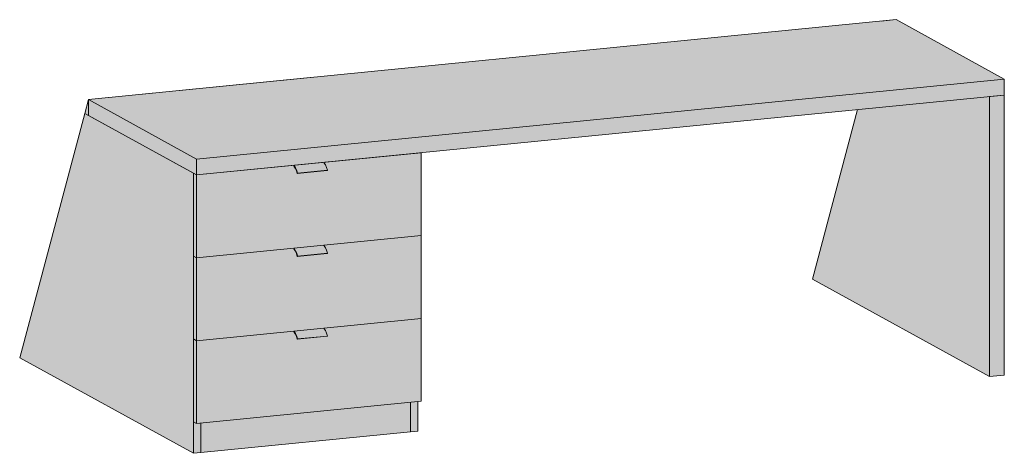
# Model space of a CAD drawing. Header units: centimetres. Extents: x 7693 to 10318, y -213 to 11857.
# Tile 2 of 3: x 7693 to 7935, y 4356 to 4463. Entities that reach past the tile are written whole.
import ezdxf

# ---------------------------------------------------------------- set-up
doc = ezdxf.new("R2010")
doc.units = ezdxf.units.CM
doc.layers.add('A-GENM', color=13, linetype='Continuous', lineweight=18)

# ---------------------------------------------------------------- blocks, each defined once
blk = doc.blocks.new('FURN_Sp_Biurko_02 - Biurko 02-8880164-E25-B-02')
at = {"layer": 'A-GENM'}
for points in [[(7736.39, 4428.26), (7935.24, 4447.96), (7908.59, 4462.65), (7709.73, 4442.94), (7730.46, 4431.53)], [(7736.39, 4424.37), (7935.24, 4444.07), (7935.24, 4447.96), (7736.39, 4428.26)], [(7931.56, 4374.67), (7931.56, 4443.71), (7899.11, 4440.49), (7887.99, 4398.67)], [(7931.56, 4374.67), (7935.24, 4375.04), (7935.24, 4444.07), (7931.56, 4443.71), (7931.56, 4424.37)], [(7709.73, 4439.05), (7709.73, 4442.94), (7708.83, 4439.55)], [(7736.39, 4424.37), (7736.39, 4428.26), (7709.73, 4442.94), (7709.73, 4439.05), (7735.96, 4424.61)], [(7735.61, 4355.77), (7735.61, 4424.8), (7708.83, 4439.55), (7692.83, 4379.33), (7730.46, 4358.6)], [(7761.23, 4424.79), (7768.59, 4425.52), (7768.38, 4426.24), (7768.12, 4426.85), (7767.82, 4427.3), (7767.69, 4427.41), (7760.33, 4426.68), (7760.45, 4426.57), (7760.75, 4426.12), (7761.02, 4425.51)], [(7761.16, 4424.71), (7761.23, 4424.79), (7761.01, 4425.53), (7760.75, 4426.12), (7760.43, 4426.59), (7760.33, 4426.68), (7760.33, 4426.49), (7760.45, 4426.37), (7760.75, 4425.88), (7761.02, 4425.21), (7761.14, 4424.79)], [(7736.39, 4403.95), (7736.39, 4424.37), (7735.61, 4424.8), (7735.61, 4404.38), (7735.96, 4404.19)], [(7761.16, 4424.71), (7768.53, 4425.44), (7768.59, 4425.52), (7761.23, 4424.79)], [(7761.23, 4404.37), (7768.59, 4405.1), (7768.38, 4405.82), (7768.12, 4406.43), (7767.82, 4406.89), (7767.69, 4406.99), (7760.33, 4406.26), (7760.45, 4406.16), (7760.75, 4405.7), (7761.02, 4405.09)], [(7761.16, 4404.3), (7761.23, 4404.37), (7761.01, 4405.11), (7760.75, 4405.7), (7760.43, 4406.17), (7760.33, 4406.26), (7760.33, 4406.07), (7760.45, 4405.95), (7760.75, 4405.46), (7761.02, 4404.8), (7761.14, 4404.37)], [(7761.16, 4404.3), (7768.53, 4405.03), (7768.59, 4405.1), (7761.23, 4404.37)], [(7736.39, 4383.53), (7736.39, 4403.95), (7735.61, 4404.38), (7735.61, 4383.96), (7735.96, 4383.77)], [(7761.23, 4383.95), (7768.59, 4384.68), (7768.38, 4385.4), (7768.12, 4386.01), (7767.82, 4386.47), (7767.69, 4386.57), (7760.33, 4385.84), (7760.45, 4385.74), (7760.75, 4385.28), (7761.02, 4384.67)], [(7761.16, 4383.88), (7761.23, 4383.95), (7761.01, 4384.69), (7760.75, 4385.28), (7760.43, 4385.75), (7760.33, 4385.84), (7760.33, 4385.65), (7760.45, 4385.53), (7760.75, 4385.05), (7761.02, 4384.38), (7761.14, 4383.95)], [(7736.39, 4363.11), (7736.39, 4383.53), (7735.61, 4383.96), (7735.61, 4363.54)], [(7761.16, 4383.88), (7768.53, 4384.61), (7768.59, 4384.68), (7761.23, 4383.95)], [(7789.01, 4361.06), (7790.85, 4361.24), (7790.85, 4368.51), (7789.01, 4368.33), (7789.01, 4363.11)], [(7737.45, 4355.95), (7789.01, 4361.06), (7789.01, 4368.33), (7737.45, 4363.22), (7737.45, 4363.11)], [(7735.61, 4355.77), (7737.45, 4355.95), (7737.45, 4363.22), (7736.39, 4363.11), (7735.61, 4363.54), (7735.61, 4363.11)]]:
    blk.add_hatch(color=256, dxfattribs=at).paths.add_polyline_path(points)
h = blk.add_hatch(color=256, dxfattribs=at)
h.paths.add_polyline_path([(7736.39, 4403.95), (7791.63, 4409.42), (7791.63, 4429.84), (7736.39, 4424.37), (7736.39, 4411.82)])
h.paths.add_polyline_path([(7761.16, 4424.71), (7760.91, 4425.51), (7760.72, 4425.97), (7760.43, 4426.4), (7760.33, 4426.49), (7760.33, 4426.68), (7767.69, 4427.41), (7767.82, 4427.3), (7768.12, 4426.85), (7768.38, 4426.24), (7768.59, 4425.51), (7768.53, 4425.44), (7761.23, 4424.72)])
h = blk.add_hatch(color=256, dxfattribs=at)
h.paths.add_polyline_path([(7736.39, 4383.53), (7791.63, 4389.01), (7791.63, 4409.42), (7736.39, 4403.95)])
h.paths.add_polyline_path([(7761.16, 4404.3), (7760.91, 4405.09), (7760.72, 4405.55), (7760.43, 4405.98), (7760.33, 4406.07), (7760.33, 4406.26), (7767.69, 4406.99), (7767.82, 4406.89), (7768.12, 4406.43), (7768.38, 4405.82), (7768.59, 4405.09), (7768.53, 4405.03), (7761.23, 4404.3)])
h = blk.add_hatch(color=256, dxfattribs=at)
h.paths.add_polyline_path([(7736.39, 4363.11), (7791.63, 4368.59), (7791.63, 4389.01), (7736.39, 4383.53), (7736.39, 4381.73)])
h.paths.add_polyline_path([(7761.16, 4383.88), (7760.91, 4384.67), (7760.62, 4385.27), (7760.43, 4385.56), (7760.33, 4385.65), (7760.33, 4385.84), (7767.69, 4386.57), (7767.82, 4386.47), (7768.12, 4386.01), (7768.38, 4385.4), (7768.59, 4384.67), (7768.53, 4384.61), (7761.23, 4383.88)])
for p, q in [((7908.59, 4462.65), (7709.73, 4442.94)), ((7904.9, 4462.28), (7908.59, 4462.65)), ((7935.24, 4447.96), (7908.59, 4462.65)), ((7709.73, 4442.94), (7764.38, 4448.36)), ((7736.39, 4428.26), (7935.24, 4447.96)), ((7935.24, 4444.07), (7935.24, 4447.96)), ((7935.24, 4444.07), (7736.39, 4424.37)), ((7931.56, 4443.71), (7935.24, 4444.07)), ((7931.56, 4374.67), (7931.56, 4443.71)), ((7935.24, 4444.07), (7935.24, 4375.04)), ((7709.73, 4442.94), (7708.83, 4439.55)), ((7709.73, 4442.94), (7736.39, 4428.26)), ((7709.73, 4439.05), (7709.73, 4442.94)), ((7709.73, 4439.05), (7709.73, 4442.94)), ((7708.83, 4439.55), (7692.83, 4379.33)), ((7708.83, 4439.55), (7709.73, 4439.05)), ((7735.61, 4424.8), (7708.83, 4439.55)), ((7736.39, 4424.37), (7709.73, 4439.05)), ((7899.11, 4440.49), (7887.99, 4398.67)), ((7736.39, 4424.37), (7791.63, 4429.84)), ((7791.63, 4409.42), (7791.63, 4429.84)), ((7736.39, 4424.37), (7736.39, 4428.26)), ((7735.61, 4424.8), (7736.39, 4424.37)), ((7735.61, 4404.38), (7735.61, 4424.8)), ((7735.61, 4355.77), (7735.61, 4424.8)), ((7736.39, 4403.95), (7736.39, 4424.37)), ((7761.16, 4424.71), (7768.53, 4425.44)), ((7761.16, 4424.71), (7761.23, 4424.79)), ((7761.23, 4424.79), (7768.59, 4425.52)), ((7768.59, 4425.52), (7768.53, 4425.44)), ((7791.63, 4409.42), (7736.39, 4403.95)), ((7736.39, 4403.95), (7791.63, 4409.42)), ((7791.63, 4389.01), (7791.63, 4409.42)), ((7761.16, 4404.3), (7768.53, 4405.03)), ((7761.23, 4404.37), (7768.59, 4405.1)), ((7768.59, 4405.1), (7768.53, 4405.03)), ((7736.39, 4403.95), (7735.61, 4404.38)), ((7735.61, 4404.38), (7736.39, 4403.95)), ((7735.61, 4383.96), (7735.61, 4404.38)), ((7736.39, 4383.53), (7736.39, 4403.95)), ((7761.16, 4404.3), (7761.23, 4404.37)), ((7887.99, 4398.67), (7931.56, 4374.67)), ((7736.39, 4383.53), (7791.63, 4389.01)), ((7791.63, 4389.01), (7736.39, 4383.53)), ((7791.63, 4368.59), (7791.63, 4389.01)), ((7735.61, 4383.96), (7736.39, 4383.53)), ((7735.61, 4363.54), (7735.61, 4383.96)), ((7736.39, 4383.53), (7735.61, 4383.96)), ((7736.39, 4363.11), (7736.39, 4383.53)), ((7761.16, 4383.88), (7768.53, 4384.61)), ((7761.16, 4383.88), (7761.23, 4383.95)), ((7761.23, 4383.95), (7768.59, 4384.68)), ((7768.59, 4384.68), (7768.53, 4384.61)), ((7692.83, 4379.33), (7735.61, 4355.77)), ((7935.24, 4375.04), (7931.56, 4374.67)), ((7791.63, 4368.59), (7736.39, 4363.11)), ((7790.85, 4368.51), (7790.85, 4361.24)), ((7789.01, 4361.06), (7789.01, 4368.33)), ((7789.01, 4361.06), (7789.01, 4368.33)), ((7736.39, 4363.11), (7735.61, 4363.54)), ((7737.45, 4355.95), (7737.45, 4363.22)), ((7737.45, 4363.22), (7737.45, 4355.95)), ((7790.85, 4361.24), (7789.01, 4361.06)), ((7789.01, 4361.06), (7737.45, 4355.95)), ((7737.45, 4355.95), (7735.61, 4355.77))]:
    blk.add_line(p, q, dxfattribs=at)
for points in [[(7761.23, 4424.79, 0), (7761.02, 4425.51, 0), (7760.75, 4426.12, 0), (7760.45, 4426.57, 0), (7760.33, 4426.7, 0)], [(7767.69, 4427.43, 0), (7767.82, 4427.3, 0), (7768.12, 4426.85, 0), (7768.38, 4426.24, 0), (7768.59, 4425.52, 0)], [(7760.33, 4426.51, 0), (7760.43, 4426.4, 0), (7760.72, 4425.97, 0), (7760.96, 4425.4, 0), (7761.16, 4424.71, 0)], [(7761.23, 4404.37, 0), (7761.02, 4405.09, 0), (7760.75, 4405.7, 0), (7760.45, 4406.16, 0), (7760.33, 4406.28, 0)], [(7760.33, 4406.09, 0), (7760.43, 4405.98, 0), (7760.72, 4405.55, 0), (7760.96, 4404.98, 0), (7761.16, 4404.3, 0)], [(7767.69, 4407.01, 0), (7767.82, 4406.89, 0), (7768.12, 4406.43, 0), (7768.38, 4405.82, 0), (7768.59, 4405.1, 0)], [(7761.23, 4383.95, 0), (7761.02, 4384.67, 0), (7760.75, 4385.28, 0), (7760.45, 4385.74, 0), (7760.33, 4385.87, 0)], [(7760.33, 4385.67, 0), (7760.43, 4385.56, 0), (7760.72, 4385.13, 0), (7760.96, 4384.56, 0), (7761.16, 4383.88, 0)], [(7767.69, 4386.6, 0), (7767.82, 4386.47, 0), (7768.12, 4386.01, 0), (7768.38, 4385.4, 0), (7768.59, 4384.68, 0)]]:
    blk.add_polyline3d(points, dxfattribs=at)

msp = doc.modelspace()

# ---------------------------------------------------------------- block references
at = {"layer": 'A-GENM'}
msp.add_blockref('FURN_Sp_Biurko_02 - Biurko 02-8880164-E25-B-02', (0, 0), dxfattribs=at)

doc.saveas('drawing.dxf')
